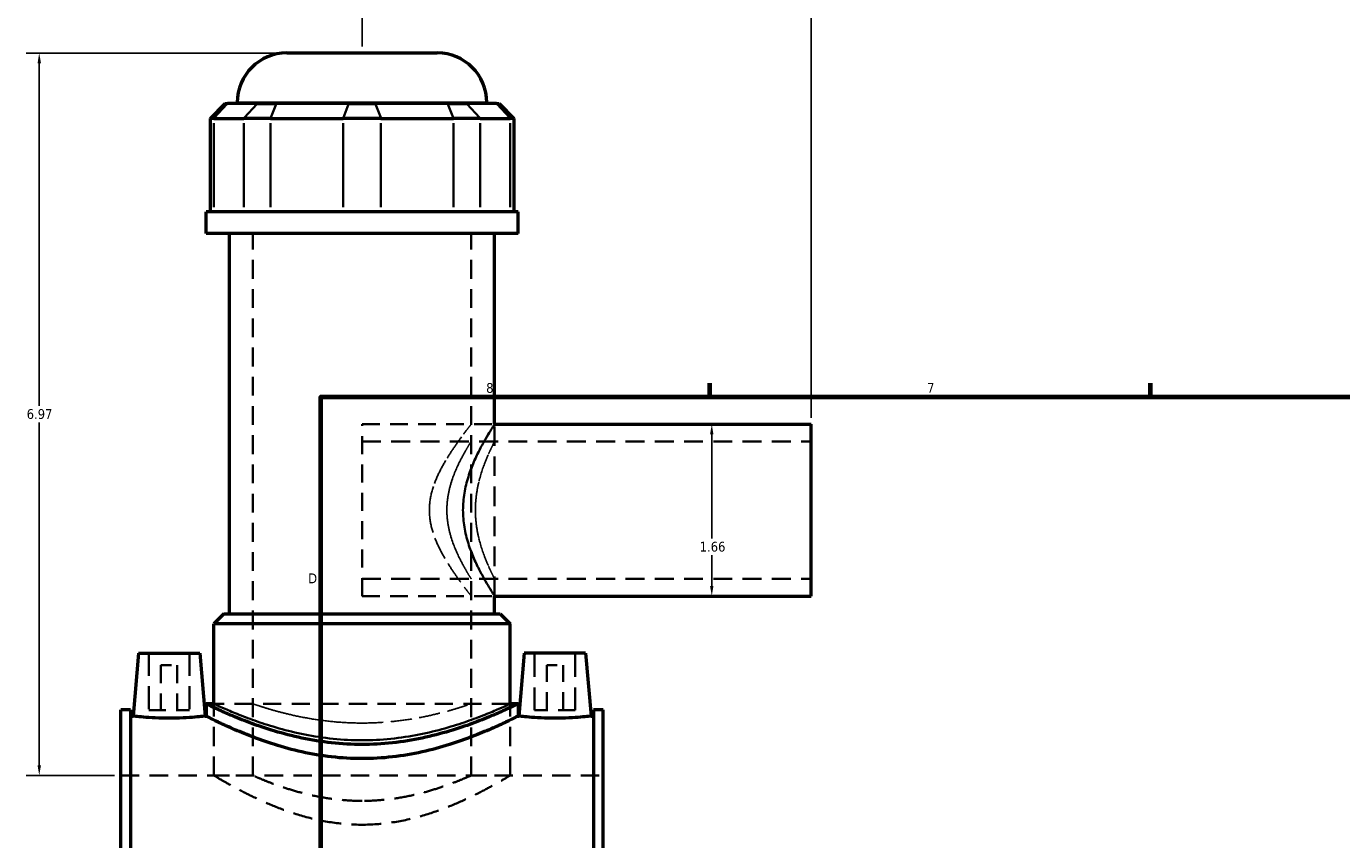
# Model space of a CAD drawing. Header units: inches. Extents: x -2.3 to 49.2, y -1.9 to 48.5.
# Tile 4 of 10: x -2.3 to 10.3, y 16.7 to 24.6. Entities that reach past the tile are written whole.
import ezdxf

# ---------------------------------------------------------------- set-up
doc = ezdxf.new("R2010")
doc.units = ezdxf.units.IN
doc.header["$MEASUREMENT"] = 0
doc.linetypes.add('DASHED', pattern=[0.2067, 0.1654, -0.0413])
for name, color, linetype, lineweight in [('Border (ANSI)', 7, 'Continuous', 70), ('Dimension (ANSI)', 7, 'Continuous', 25), ('Hidden (ANSI)', 7, 'DASHED', 35), ('Hidden Narrow (ANSI)', 7, 'DASHED', 25), ('Visible (ANSI)', 7, 'Continuous', 50), ('Visible Narrow (ANSI)', 7, 'Continuous', 35)]:
    doc.layers.add(name, color=color, linetype=linetype, lineweight=lineweight)
doc.styles.add('Note Text (ANSI)', font='tahoma.ttf')
doc.dimstyles.new('Default (ANSI)', dxfattribs={"dimtxt": 0.094488, "dimasz": 0.098425, "dimexe": 0.125, "dimexo": 0.0625, "dimgap": 0.031496, "dimtad": 0, "dimtih": 1, "dimtoh": 1, "dimrnd": 1e-08, "dimzin": 4, "dimdsep": 46, "dimtxsty": 'Note Text (ANSI)', "dimcen": 0.09, "dimdle": 0.393701, "dimclrd": 256, "dimclre": 256, "dimclrt": 5, "dimadec": 0, "dimazin": 1, "dimtfac": 1, "dimtofl": 0, "dimtmove": 0, "dimatfit": 3, "dimfxl": 1, "dimtolj": 1, "dimtzin": 4, "dimlwd": -1, "dimlwe": -1, "dimarcsym": 0})

# ---------------------------------------------------------------- blocks, each defined once
blk = doc.blocks.new('Borders Default Border')
at = {"layer": 'Border (ANSI)'}
for p, q in [((4.25, 21), (4.25, 21.134)), ((8.5, 21), (8.5, 21.134))]:
    blk.add_line(p, q, dxfattribs=at)
at = {"layer": 'Border (ANSI)', "flags": 128}
blk.add_lwpolyline([(0.5, 1), (0.5, 21), (33.5, 21), (33.5, 1), (0.5, 1)], dxfattribs=at)
at = {"layer": 'Border (ANSI)', "color": 5, "true_color": 0x0000ff, "char_height": 0.0945, "attachment_point": 7, "style": 'Note Text (ANSI)'}
for s, insert in [('8', (2.094, 21.038)), ('7', (6.346, 21.04)), ('D', (0.378, 19.203))]:
    blk.add_mtext(s, dxfattribs=dict(at, insert=insert))
blk = doc.blocks.new('*D8')
at = {"layer": 'Defpoints', "color": 0, "transparency": 16777216}
for p in [(5.227, 24.795), (0.897, 24.318), (5.227, 20.737)]:
    blk.add_point(p, dxfattribs=at)
at = {"layer": 'Dimension (ANSI)', "transparency": 16777216}
for p, q in [((0.897, 24.381), (0.897, 24.92)), ((5.227, 20.8), (5.227, 24.92)), ((0.995, 24.795), (3.104, 24.795)), ((5.128, 24.795), (3.409, 24.795))]:
    blk.add_line(p, q, dxfattribs=at)
for points in [[(0.995, 24.811), (0.995, 24.778), (0.897, 24.795)], [(5.128, 24.811), (5.128, 24.778), (5.227, 24.795)]]:
    blk.add_solid(points, dxfattribs=at)
at = {"layer": 'Dimension (ANSI)', "color": 5, "transparency": 16777216, "insert": (3.136, 24.844), "char_height": 0.0945, "attachment_point": 1, "style": 'Note Text (ANSI)'}
blk.add_mtext('\\A1;4.33', dxfattribs=at)
blk = doc.blocks.new('*D9')
at = {"layer": 'Defpoints', "color": 0, "transparency": 16777216}
for p in [(4.27, 20.737), (4.27, 19.08), (4.27, 19.08)]:
    blk.add_point(p, dxfattribs=at)
at = {"layer": 'Dimension (ANSI)', "transparency": 16777216}
for p, q in [((4.27, 20.639), (4.27, 19.635)), ((4.27, 19.178), (4.27, 19.473))]:
    blk.add_line(p, q, dxfattribs=at)
for points in [[(4.253, 20.639), (4.286, 20.639), (4.27, 20.737)], [(4.253, 19.178), (4.286, 19.178), (4.27, 19.08)]]:
    blk.add_solid(points, dxfattribs=at)
at = {"layer": 'Dimension (ANSI)', "color": 5, "transparency": 16777216, "insert": (4.153, 19.603), "char_height": 0.0945, "attachment_point": 1, "style": 'Note Text (ANSI)'}
blk.add_mtext('\\A1;1.66', dxfattribs=at)
blk = doc.blocks.new('*D10')
at = {"layer": 'Defpoints', "color": 0, "transparency": 16777216}
for p in [(-2.216, 24.318), (0.171, 24.318), (-1.428, 17.348)]:
    blk.add_point(p, dxfattribs=at)
at = {"layer": 'Dimension (ANSI)', "transparency": 16777216}
for p, q in [((0.108, 24.318), (-2.341, 24.318)), ((-2.216, 24.22), (-2.216, 20.914)), ((-2.216, 17.447), (-2.216, 20.753)), ((-1.491, 17.348), (-2.341, 17.348))]:
    blk.add_line(p, q, dxfattribs=at)
for points in [[(-2.232, 24.22), (-2.199, 24.22), (-2.216, 24.318)], [(-2.232, 17.447), (-2.199, 17.447), (-2.216, 17.348)]]:
    blk.add_solid(points, dxfattribs=at)
at = {"layer": 'Dimension (ANSI)', "color": 5, "transparency": 16777216, "insert": (-2.337, 20.883), "char_height": 0.0945, "attachment_point": 1, "style": 'Note Text (ANSI)'}
blk.add_mtext('\\A1;6.97', dxfattribs=at)

msp = doc.modelspace()

# ---------------------------------------------------------------- linework, layer by layer
at = {"layer": 'Hidden (ANSI)', "ltscale": 1.099577}
for p, q in [((-0.1562, 17.3484), (-0.1562, 22.5759)), ((1.9498, 17.3484), (1.9498, 22.5759))]:
    msp.add_line(p, q, dxfattribs=at)
at = {"layer": 'Hidden (ANSI)', "ltscale": 1.049655}
msp.add_line((0.8968, 19.0797), (0.8968, 20.7371), dxfattribs=at)
at = {"layer": 'Hidden (ANSI)', "ltscale": 1.031015}
for p, q in [((0.8968, 20.7371), (2.1755, 20.7371)), ((0.8968, 19.0797), (2.1755, 19.0797))]:
    msp.add_line(p, q, dxfattribs=at)
at = {"layer": 'Hidden (ANSI)', "ltscale": 1.145539}
msp.add_line((2.1755, 19.0797), (2.1755, 20.7371), dxfattribs=at)
at = {"layer": 'Hidden (ANSI)', "ltscale": 1.102539}
for p, q in [((0.8968, 20.5714), (5.2268, 20.5714)), ((0.8968, 19.2454), (5.2268, 19.2454))]:
    msp.add_line(p, q, dxfattribs=at)
at = {"layer": 'Hidden (ANSI)', "ltscale": 1.333288}
for p, q in [((-1.16, 18.5295), (-1.16, 17.9783)), ((-0.7663, 18.5295), (-0.7663, 17.9783)), ((2.56, 17.9783), (2.56, 18.5295)), ((2.9537, 17.9783), (2.9537, 18.5295))]:
    msp.add_line(p, q, dxfattribs=at)
at = {"layer": 'Hidden (ANSI)', "ltscale": 0.471064}
for p, q in [((-1.0419, 18.4114), (-0.8844, 18.4114)), ((2.6781, 18.4114), (2.8356, 18.4114))]:
    msp.add_line(p, q, dxfattribs=at)
at = {"layer": 'Hidden (ANSI)', "ltscale": 1.047583}
for p, q in [((-1.0419, 18.4114), (-1.0419, 17.9783)), ((-0.8844, 18.4114), (-0.8844, 17.9783)), ((2.6781, 17.9783), (2.6781, 18.4114)), ((2.8356, 17.9783), (2.8356, 18.4114))]:
    msp.add_line(p, q, dxfattribs=at)
at = {"layer": 'Hidden (ANSI)', "ltscale": 1.063671}
msp.add_line((2.3259, 18.0399), (-0.5323, 18.0399), dxfattribs=at)
at = {"layer": 'Hidden (ANSI)', "ltscale": 1.115152}
for p, q in [((-0.5323, 17.3484), (-0.5323, 18.0399)), ((2.3259, 17.3484), (2.3259, 18.0399))]:
    msp.add_line(p, q, dxfattribs=at)
at = {"layer": 'Hidden (ANSI)', "ltscale": 0.997297}
for p, q in [((-1.16, 17.9783), (-0.7663, 17.9783)), ((2.9537, 17.9783), (2.56, 17.9783))]:
    msp.add_line(p, q, dxfattribs=at)
at = {"layer": 'Hidden (ANSI)', "ltscale": 1.071256}
msp.add_line((-1.4282, 17.3484), (3.2218, 17.3484), dxfattribs=at)
at = {"layer": 'Hidden (ANSI)', "ltscale": 0.909719}
for p, q in [((-0.5323, 17.3484), (-0.1562, 17.3484)), ((1.9498, 17.3484), (2.3259, 17.3484))]:
    msp.add_line(p, q, dxfattribs=at)
at = {"layer": 'Hidden (ANSI)', "ltscale": 1.1154}
for points, knots in [([(-0.5323, 17.3484), (-0.5323, 17.3484), (-0.5232, 17.3429), (-0.4858, 17.3209), (-0.4575, 17.3043), (-0.3838, 17.2624), (-0.3383, 17.2372), (-0.2342, 17.1824), (-0.1756, 17.153), (-0.0514, 17.0949), (0.019, 17.0641), (0.1725, 17.0048), (0.2558, 16.9763), (0.4306, 16.9277), (0.5225, 16.9076), (0.7092, 16.8805), (0.804, 16.8735), (0.8968, 16.8735)], [16.9240947, 16.9240947, 16.9240947, 16.9240947, 17.627011, 17.627011, 18.3299273, 18.3299273, 19.0328437, 19.0328437, 19.73576, 19.73576, 20.4431849, 20.4431849, 21.1506098, 21.1506098, 21.8580347, 21.8580347, 22.5654597, 22.5654597, 22.5654597, 22.5654597]), ([(0.8968, 16.8735), (0.9897, 16.8735), (1.0845, 16.8805), (1.2712, 16.9076), (1.363, 16.9277), (1.5379, 16.9763), (1.6211, 17.0048), (1.7747, 17.0641), (1.845, 17.0949), (1.9693, 17.153), (2.0279, 17.1824), (2.132, 17.2372), (2.1775, 17.2624), (2.2512, 17.3043), (2.2795, 17.3209), (2.3169, 17.3429), (2.3259, 17.3484), (2.3259, 17.3484)], [0, 0, 0, 0, 0.7074249, 0.7074249, 1.4148498, 1.4148498, 2.1222748, 2.1222748, 2.8296997, 2.8296997, 3.532616, 3.532616, 4.2355323, 4.2355323, 4.9384486, 4.9384486, 5.6413649, 5.6413649, 5.6413649, 5.6413649])]:
    msp.add_open_spline(points, degree=3, knots=knots, dxfattribs=at)
at = {"layer": 'Hidden (ANSI)', "ltscale": 1.158459}
for points, knots in [([(0.8968, 17.1037), (0.8297, 17.1037), (0.7605, 17.1069), (0.6237, 17.1199), (0.556, 17.1297), (0.4266, 17.1537), (0.3648, 17.168), (0.2508, 17.1983), (0.1985, 17.2142), (0.106, 17.2445), (0.0625, 17.2601), (-0.0145, 17.2891), (-0.048, 17.3026), (-0.102, 17.3249), (-0.1226, 17.3337), (-0.1497, 17.3455), (-0.1562, 17.3484), (-0.1562, 17.3484)], [0, 0, 0, 0, 0.5119066, 0.5119066, 1.0238133, 1.0238133, 1.5357199, 1.5357199, 2.0476266, 2.0476266, 2.5587393, 2.5587393, 3.069852, 3.069852, 3.5809648, 3.5809648, 4.0920775, 4.0920775, 4.0920775, 4.0920775]), ([(1.9498, 17.3484), (1.9498, 17.3484), (1.9433, 17.3455), (1.9162, 17.3337), (1.8957, 17.3249), (1.8416, 17.3026), (1.8081, 17.2891), (1.7311, 17.2601), (1.6876, 17.2445), (1.5952, 17.2142), (1.5429, 17.1983), (1.4288, 17.168), (1.367, 17.1537), (1.2377, 17.1297), (1.17, 17.1199), (1.0331, 17.1069), (0.964, 17.1037), (0.8968, 17.1037)], [12.2762326, 12.2762326, 12.2762326, 12.2762326, 12.7873454, 12.7873454, 13.2984581, 13.2984581, 13.8095709, 13.8095709, 14.3206836, 14.3206836, 14.8325903, 14.8325903, 15.3444969, 15.3444969, 15.8564036, 15.8564036, 16.3683102, 16.3683102, 16.3683102, 16.3683102])]:
    msp.add_open_spline(points, degree=3, knots=knots, dxfattribs=at)
at = {"layer": 'Hidden Narrow (ANSI)', "ltscale": 1.064918}
msp.add_open_spline([(1.5465, 19.9084), (1.5465, 19.9648), (1.554, 20.0209), (1.5811, 20.1297), (1.6005, 20.1824), (1.6452, 20.2826), (1.6705, 20.3301), (1.7217, 20.418), (1.7476, 20.4584), (1.7952, 20.5294), (1.8188, 20.5629), (1.8622, 20.6228), (1.8821, 20.6493), (1.915, 20.6925), (1.9281, 20.7093), (1.9455, 20.7316), (1.9498, 20.7371), (1.9498, 20.7371), (1.9455, 20.7316), (1.9281, 20.7093), (1.915, 20.6925), (1.8821, 20.6493), (1.8622, 20.6228), (1.8188, 20.5629), (1.7952, 20.5294), (1.7476, 20.4584), (1.7217, 20.418), (1.6705, 20.3301), (1.6452, 20.2826), (1.6005, 20.1824), (1.5811, 20.1297), (1.554, 20.0209), (1.5465, 19.9648), (1.5465, 19.852), (1.554, 19.796), (1.5811, 19.6871), (1.6005, 19.6344), (1.6452, 19.5342), (1.6705, 19.4867), (1.7217, 19.3988), (1.7476, 19.3584), (1.7952, 19.2874), (1.8188, 19.2539), (1.8622, 19.194), (1.8821, 19.1675), (1.915, 19.1243), (1.9281, 19.1075), (1.9455, 19.0852), (1.9498, 19.0797), (1.9498, 19.0797), (1.9455, 19.0852), (1.9281, 19.1075), (1.915, 19.1243), (1.8821, 19.1675), (1.8622, 19.194), (1.8188, 19.2539), (1.7952, 19.2874), (1.7476, 19.3584), (1.7217, 19.3988), (1.6705, 19.4867), (1.6452, 19.5342), (1.6005, 19.6344), (1.5811, 19.6871), (1.554, 19.796), (1.5465, 19.852), (1.5465, 19.9084)], degree=3, knots=[0, 0, 0, 0, 0.4294618, 0.4294618, 0.8589236, 0.8589236, 1.2883855, 1.2883855, 1.7178473, 1.7178473, 2.1352523, 2.1352523, 2.5526572, 2.5526572, 2.9700622, 2.9700622, 3.3874672, 3.3874672, 3.8048722, 3.8048722, 4.2222772, 4.2222772, 4.6396822, 4.6396822, 5.0570871, 5.0570871, 5.486549, 5.486549, 5.9160108, 5.9160108, 6.3454726, 6.3454726, 6.7749344, 6.7749344, 7.2043962, 7.2043962, 7.6338581, 7.6338581, 8.0633199, 8.0633199, 8.4927817, 8.4927817, 8.9101867, 8.9101867, 9.3275917, 9.3275917, 9.7449966, 9.7449966, 10.1624016, 10.1624016, 10.5798066, 10.5798066, 10.9972116, 10.9972116, 11.4146166, 11.4146166, 11.8320216, 11.8320216, 12.2614834, 12.2614834, 12.6909452, 12.6909452, 13.120407, 13.120407, 13.5498688, 13.5498688, 13.5498688, 13.5498688], dxfattribs=at)
at = {"layer": 'Hidden Narrow (ANSI)', "ltscale": 1.084313}
for points, knots in [([(2.1755, 20.7371), (2.1755, 20.7371), (2.172, 20.7318), (2.1581, 20.71), (2.1476, 20.6935), (2.1211, 20.6507), (2.1051, 20.6243), (2.0704, 20.564), (2.0517, 20.5301), (2.0147, 20.4583), (1.995, 20.4177), (1.9567, 20.3289), (1.9382, 20.2808), (1.9065, 20.1796), (1.8932, 20.1264), (1.8753, 20.0179), (1.8706, 19.9627), (1.8706, 19.9084)], [9.8822458, 9.8822458, 9.8822458, 9.8822458, 10.2920399, 10.2920399, 10.701834, 10.701834, 11.1116281, 11.1116281, 11.5214222, 11.5214222, 11.9351486, 11.9351486, 12.348875, 12.348875, 12.7626013, 12.7626013, 13.1763277, 13.1763277, 13.1763277, 13.1763277]), ([(1.8706, 19.9084), (1.8706, 19.8541), (1.8753, 19.7989), (1.8932, 19.6904), (1.9065, 19.6372), (1.9382, 19.536), (1.9567, 19.4879), (1.995, 19.3991), (2.0147, 19.3585), (2.0517, 19.2867), (2.0704, 19.2528), (2.1051, 19.1925), (2.1211, 19.1661), (2.1476, 19.1233), (2.1581, 19.1068), (2.172, 19.085), (2.1755, 19.0797), (2.1755, 19.0797)], [0, 0, 0, 0, 0.4137264, 0.4137264, 0.8274528, 0.8274528, 1.2411791, 1.2411791, 1.6549055, 1.6549055, 2.0646996, 2.0646996, 2.4744937, 2.4744937, 2.8842878, 2.8842878, 3.2940819, 3.2940819, 3.2940819, 3.2940819])]:
    msp.add_open_spline(points, degree=3, knots=knots, dxfattribs=at)
at = {"layer": 'Hidden Narrow (ANSI)', "ltscale": 1.093214}
msp.add_open_spline([(1.7149, 19.9084), (1.7149, 19.8651), (1.7185, 19.821), (1.7322, 19.7343), (1.7423, 19.6917), (1.7787, 19.5702), (1.811, 19.4974), (1.854, 19.411), (1.8685, 19.3838), (1.8953, 19.3356), (1.9077, 19.3145), (1.9282, 19.2802), (1.9363, 19.2671), (1.9472, 19.2497), (1.9498, 19.2454), (1.9498, 19.2454), (1.9472, 19.2497), (1.9363, 19.2671), (1.9282, 19.2802), (1.9077, 19.3145), (1.8953, 19.3356), (1.8685, 19.3838), (1.854, 19.411), (1.811, 19.4974), (1.7787, 19.5702), (1.7423, 19.6917), (1.7322, 19.7343), (1.7185, 19.821), (1.7149, 19.8651), (1.7149, 19.9517), (1.7185, 19.9958), (1.7322, 20.0825), (1.7423, 20.1251), (1.7787, 20.2467), (1.811, 20.3195), (1.854, 20.4059), (1.8685, 20.433), (1.8953, 20.4812), (1.9077, 20.5023), (1.9282, 20.5366), (1.9363, 20.5498), (1.9472, 20.5672), (1.9498, 20.5714), (1.9498, 20.5714), (1.9472, 20.5672), (1.9363, 20.5498), (1.9282, 20.5366), (1.9077, 20.5023), (1.8953, 20.4812), (1.8685, 20.433), (1.854, 20.4059), (1.811, 20.3195), (1.7787, 20.2467), (1.7423, 20.1251), (1.7322, 20.0825), (1.7185, 19.9958), (1.7149, 19.9517), (1.7149, 19.9084)], degree=3, knots=[0, 0, 0, 0, 0.3298689, 0.3298689, 0.6597378, 0.6597378, 1.3194757, 1.3194757, 1.6466395, 1.6466395, 1.9738033, 1.9738033, 2.3009671, 2.3009671, 2.6281309, 2.6281309, 2.9552947, 2.9552947, 3.2824585, 3.2824585, 3.6096223, 3.6096223, 3.9367861, 3.9367861, 4.596524, 4.596524, 4.9263929, 4.9263929, 5.2562618, 5.2562618, 5.5861307, 5.5861307, 5.9159996, 5.9159996, 6.5757375, 6.5757375, 6.9029013, 6.9029013, 7.2300651, 7.2300651, 7.5572289, 7.5572289, 7.8843927, 7.8843927, 8.2115565, 8.2115565, 8.5387203, 8.5387203, 8.8658841, 8.8658841, 9.193048, 9.193048, 9.8527858, 9.8527858, 10.1826547, 10.1826547, 10.5125236, 10.5125236, 10.5125236, 10.5125236], dxfattribs=at)
at = {"layer": 'Hidden Narrow (ANSI)', "ltscale": 1.081085}
msp.add_open_spline([(1.9902, 19.9084), (1.9902, 19.951), (1.9928, 19.9947), (2.0029, 20.0811), (2.0105, 20.1237), (2.0383, 20.2457), (2.0636, 20.3192), (2.0979, 20.4061), (2.1095, 20.4334), (2.1312, 20.4818), (2.1413, 20.5029), (2.1579, 20.537), (2.1645, 20.5501), (2.1733, 20.5673), (2.1755, 20.5714), (2.1755, 20.5714), (2.1733, 20.5673), (2.1645, 20.5501), (2.1579, 20.537), (2.1413, 20.5029), (2.1312, 20.4818), (2.1095, 20.4334), (2.0979, 20.4061), (2.0636, 20.3192), (2.0383, 20.2457), (2.0105, 20.1237), (2.0029, 20.0811), (1.9928, 19.9947), (1.9902, 19.951), (1.9902, 19.8658), (1.9928, 19.8221), (2.0029, 19.7357), (2.0105, 19.6931), (2.0383, 19.5711), (2.0636, 19.4977), (2.0979, 19.4107), (2.1095, 19.3834), (2.1312, 19.335), (2.1413, 19.3139), (2.1579, 19.2798), (2.1645, 19.2667), (2.1733, 19.2496), (2.1755, 19.2454), (2.1755, 19.2454), (2.1733, 19.2496), (2.1645, 19.2667), (2.1579, 19.2798), (2.1413, 19.3139), (2.1312, 19.335), (2.1095, 19.3834), (2.0979, 19.4107), (2.0636, 19.4977), (2.0383, 19.5711), (2.0105, 19.6931), (2.0029, 19.7357), (1.9928, 19.8221), (1.9902, 19.8658), (1.9902, 19.9084)], degree=3, knots=[0, 0, 0, 0, 0.3247509, 0.3247509, 0.6495018, 0.6495018, 1.2990036, 1.2990036, 1.6227082, 1.6227082, 1.9464129, 1.9464129, 2.2701176, 2.2701176, 2.5938222, 2.5938222, 2.9175269, 2.9175269, 3.2412315, 3.2412315, 3.5649362, 3.5649362, 3.8886409, 3.8886409, 4.5381427, 4.5381427, 4.8628936, 4.8628936, 5.1876445, 5.1876445, 5.5123953, 5.5123953, 5.8371462, 5.8371462, 6.486648, 6.486648, 6.8103527, 6.8103527, 7.1340574, 7.1340574, 7.457762, 7.457762, 7.7814667, 7.7814667, 8.1051713, 8.1051713, 8.428876, 8.428876, 8.7525807, 8.7525807, 9.0762853, 9.0762853, 9.7257871, 9.7257871, 10.050538, 10.050538, 10.3752889, 10.3752889, 10.3752889, 10.3752889], dxfattribs=at)
at = {"layer": 'Hidden Narrow (ANSI)', "ltscale": 1.102278}
for points, knots in [([(-0.5323, 18.0399), (-0.5323, 18.0399), (-0.5234, 18.0358), (-0.4865, 18.0189), (-0.4586, 18.0062), (-0.3852, 17.9743), (-0.3397, 17.955), (-0.2353, 17.9134), (-0.1763, 17.8911), (-0.051, 17.8476), (0.0199, 17.8247), (0.1746, 17.7812), (0.2583, 17.7606), (0.4338, 17.7259), (0.5257, 17.7118), (0.7116, 17.6929), (0.8055, 17.6882), (0.8968, 17.6882)], [16.6911846, 16.6911846, 16.6911846, 16.6911846, 17.3859732, 17.3859732, 18.0807618, 18.0807618, 18.7755504, 18.7755504, 19.470339, 19.470339, 20.1664825, 20.1664825, 20.8626259, 20.8626259, 21.5587694, 21.5587694, 22.2549129, 22.2549129, 22.2549129, 22.2549129]), ([(0.8968, 17.6882), (0.9882, 17.6882), (1.0821, 17.6929), (1.2679, 17.7118), (1.3598, 17.7259), (1.5353, 17.7606), (1.6191, 17.7812), (1.7738, 17.8247), (1.8446, 17.8476), (1.97, 17.8911), (2.029, 17.9134), (2.1334, 17.955), (2.1789, 17.9743), (2.2522, 18.0062), (2.2802, 18.0189), (2.3171, 18.0358), (2.3259, 18.0399), (2.3259, 18.0399)], [0, 0, 0, 0, 0.6961435, 0.6961435, 1.3922869, 1.3922869, 2.0884304, 2.0884304, 2.7845739, 2.7845739, 3.4793625, 3.4793625, 4.174151, 4.174151, 4.8689396, 4.8689396, 5.5637282, 5.5637282, 5.5637282, 5.5637282])]:
    msp.add_open_spline(points, degree=3, knots=knots, dxfattribs=at)
at = {"layer": 'Hidden Narrow (ANSI)', "ltscale": 1.075206}
msp.add_open_spline([(0.8968, 17.8543), (0.8301, 17.8543), (0.7613, 17.8566), (0.6248, 17.8662), (0.5571, 17.8734), (0.4276, 17.8914), (0.3656, 17.9021), (0.2512, 17.9249), (0.1987, 17.937), (0.1058, 17.9601), (0.0621, 17.972), (-0.015, 17.9943), (-0.0485, 18.0047), (-0.1024, 18.0218), (-0.1228, 18.0286), (-0.1498, 18.0377), (-0.1562, 18.0399), (-0.1562, 18.0399), (-0.1498, 18.0377), (-0.1228, 18.0286), (-0.1024, 18.0218), (-0.0485, 18.0047), (-0.015, 17.9943), (0.0621, 17.972), (0.1058, 17.9601), (0.1987, 17.937), (0.2512, 17.9249), (0.3656, 17.9021), (0.4276, 17.8914), (0.5571, 17.8734), (0.6248, 17.8662), (0.7613, 17.8566), (0.8301, 17.8543), (0.9635, 17.8543), (1.0323, 17.8566), (1.1688, 17.8662), (1.2365, 17.8734), (1.3661, 17.8914), (1.428, 17.9021), (1.5425, 17.9249), (1.595, 17.937), (1.6879, 17.9601), (1.7315, 17.972), (1.8087, 17.9943), (1.8421, 18.0047), (1.896, 18.0218), (1.9165, 18.0286), (1.9434, 18.0377), (1.9498, 18.0399), (1.9498, 18.0399), (1.9434, 18.0377), (1.9165, 18.0286), (1.896, 18.0218), (1.8421, 18.0047), (1.8087, 17.9943), (1.7315, 17.972), (1.6879, 17.9601), (1.595, 17.937), (1.5425, 17.9249), (1.428, 17.9021), (1.3661, 17.8914), (1.2365, 17.8734), (1.1688, 17.8662), (1.0323, 17.8566), (0.9635, 17.8543), (0.8968, 17.8543)], degree=3, knots=[0, 0, 0, 0, 0.508353, 0.508353, 1.016706, 1.016706, 1.5250591, 1.5250591, 2.0334121, 2.0334121, 2.5415024, 2.5415024, 3.0495927, 3.0495927, 3.557683, 3.557683, 4.0657733, 4.0657733, 4.5738636, 4.5738636, 5.0819539, 5.0819539, 5.5900442, 5.5900442, 6.0981345, 6.0981345, 6.6064875, 6.6064875, 7.1148405, 7.1148405, 7.6231936, 7.6231936, 8.1315466, 8.1315466, 8.6398996, 8.6398996, 9.1482526, 9.1482526, 9.6566056, 9.6566056, 10.1649587, 10.1649587, 10.673049, 10.673049, 11.1811393, 11.1811393, 11.6892296, 11.6892296, 12.1973199, 12.1973199, 12.7054102, 12.7054102, 13.2135005, 13.2135005, 13.7215908, 13.7215908, 14.2296811, 14.2296811, 14.7380341, 14.7380341, 15.2463871, 15.2463871, 15.7547401, 15.7547401, 16.2630931, 16.2630931, 16.2630931, 16.2630931], dxfattribs=at)
at = {"layer": 'Visible (ANSI)'}
for p, q in [((0.1709, 24.3184), (1.6227, 24.3184)), ((-0.4249, 23.8305), (-0.5681, 23.6872)), ((-0.4249, 23.8305), (-0.3994, 23.8305)), ((-0.1102, 23.8305), (-0.3994, 23.8305)), ((-0.3066, 23.8305), (-0.3066, 23.8408)), ((-0.1102, 23.8305), (0.0707, 23.8305)), ((0.7689, 23.8305), (0.0707, 23.8305)), ((0.7689, 23.8305), (1.0248, 23.8305)), ((1.723, 23.8305), (1.0248, 23.8305)), ((1.723, 23.8305), (1.9039, 23.8305)), ((2.1931, 23.8305), (1.9039, 23.8305)), ((2.1003, 23.8305), (2.1003, 23.8408)), ((2.1931, 23.8305), (2.2185, 23.8305)), ((2.2185, 23.8305), (2.3618, 23.6872)), ((-0.5318, 23.6872), (-0.5681, 23.6872)), ((-0.5681, 23.6872), (-0.5681, 22.785)), ((-0.5318, 23.6872), (-0.2426, 23.6872)), ((0.0159, 23.6872), (-0.2426, 23.6872)), ((0.0159, 23.6872), (0.7141, 23.6872)), ((1.0796, 23.6872), (0.7141, 23.6872)), ((1.0796, 23.6872), (1.7778, 23.6872)), ((2.0362, 23.6872), (1.7778, 23.6872)), ((2.0362, 23.6872), (2.3254, 23.6872)), ((2.3618, 23.6872), (2.3254, 23.6872)), ((2.3618, 23.6872), (2.3618, 22.785)), ((2.4011, 22.785), (-0.6075, 22.785)), ((-0.6075, 22.5759), (-0.6075, 22.785)), ((2.4011, 22.5759), (2.4011, 22.785)), ((2.4011, 22.5759), (-0.6075, 22.5759)), ((-0.3818, 18.9065), (-0.3818, 22.5759)), ((2.1755, 20.7371), (2.1755, 22.5759)), ((2.1755, 20.7371), (5.2268, 20.7371)), ((5.2268, 19.0797), (5.2268, 20.7371)), ((2.1755, 18.9065), (2.1755, 19.0797)), ((2.1755, 19.0797), (5.2268, 19.0797)), ((-0.4368, 18.9065), (-0.5323, 18.811)), ((-0.4368, 18.9065), (2.2304, 18.9065)), ((2.2304, 18.9065), (2.3259, 18.811)), ((2.3259, 18.811), (-0.5323, 18.811)), ((-0.5323, 18.0399), (-0.5323, 18.811)), ((2.3259, 18.0399), (2.3259, 18.811)), ((-1.2584, 18.5295), (-1.3116, 17.9215)), ((-1.2584, 18.5295), (-0.6679, 18.5295)), ((-0.6679, 18.5295), (-0.6147, 17.9215)), ((2.4616, 18.5295), (2.4084, 17.9215)), ((3.0521, 18.5295), (2.4616, 18.5295)), ((3.0521, 18.5295), (3.1053, 17.9215)), ((-0.6075, 18.0399), (-0.6075, 17.9215)), ((-0.5323, 18.0399), (-0.6075, 18.0399)), ((2.4011, 18.0399), (2.3259, 18.0399)), ((2.4011, 18.0399), (2.4011, 17.9215)), ((-1.4282, 15.5576), (-1.4282, 17.9807)), ((-1.3352, 17.9807), (-1.4282, 17.9807)), ((-1.3352, 17.9807), (-1.3352, 15.5576)), ((-1.3352, 17.9215), (-1.3116, 17.9215)), ((-0.6147, 17.9215), (-0.6075, 17.9215)), ((2.4011, 17.9215), (2.4084, 17.9215)), ((3.1053, 17.9215), (3.1288, 17.9215)), ((3.1288, 17.9807), (3.1288, 15.5576)), ((3.2218, 17.9807), (3.1288, 17.9807)), ((3.2218, 15.5576), (3.2218, 17.9807))]:
    msp.add_line(p, q, dxfattribs=at)
for centre, start, end in [((0.1709, 23.8408), 90, 180), ((1.6227, 23.8408), 0, 90)]:
    msp.add_arc(centre, 0.4776, start, end, dxfattribs=at)
for points, knots in [([(0.8968, 17.6475), (0.8004, 17.6475), (0.7014, 17.6528), (0.5057, 17.674), (0.4089, 17.6899), (0.2243, 17.7289), (0.1362, 17.752), (-0.0264, 17.8006), (-0.1009, 17.8261), (-0.2327, 17.8746), (-0.2947, 17.8994), (-0.4046, 17.9456), (-0.4524, 17.967), (-0.5297, 18.0025), (-0.5592, 18.0166), (-0.5981, 18.0353), (-0.6075, 18.0399), (-0.6075, 18.0399)], [0, 0, 0, 0, 0.7345046, 0.7345046, 1.4690091, 1.4690091, 2.2035137, 2.2035137, 2.9380182, 2.9380182, 3.6707214, 3.6707214, 4.4034246, 4.4034246, 5.1361278, 5.1361278, 5.8688311, 5.8688311, 5.8688311, 5.8688311]), ([(2.4011, 18.0399), (2.4011, 18.0399), (2.3918, 18.0353), (2.3529, 18.0166), (2.3234, 18.0025), (2.2461, 17.967), (2.1983, 17.9456), (2.0884, 17.8994), (2.0263, 17.8746), (1.8946, 17.8261), (1.8201, 17.8006), (1.6575, 17.752), (1.5694, 17.7289), (1.3847, 17.6899), (1.288, 17.674), (1.0922, 17.6528), (0.9932, 17.6475), (0.8968, 17.6475)], [-5.8688311, -5.8688311, -5.8688311, -5.8688311, -5.1361278, -5.1361278, -4.4034246, -4.4034246, -3.6707214, -3.6707214, -2.9380182, -2.9380182, -2.2035137, -2.2035137, -1.4690091, -1.4690091, -0.7345046, -0.7345046, 0, 0, 0, 0]), ([(-0.6147, 17.9215), (-0.6147, 17.9215), (-0.6234, 17.9204), (-0.6588, 17.9165), (-0.6855, 17.9137), (-0.7473, 17.9085), (-0.7864, 17.9057), (-0.8724, 17.9018), (-0.9192, 17.9007), (-1.0071, 17.9007), (-1.0539, 17.9018), (-1.1399, 17.9057), (-1.1791, 17.9085), (-1.2408, 17.9137), (-1.2675, 17.9165), (-1.3029, 17.9204), (-1.3116, 17.9215), (-1.3116, 17.9215)], [1.3384809, 1.3384809, 1.3384809, 1.3384809, 1.6728993, 1.6728993, 2.0073178, 2.0073178, 2.3421398, 2.3421398, 2.6769617, 2.6769617, 3.0117837, 3.0117837, 3.3466057, 3.3466057, 3.6810242, 3.6810242, 4.0154426, 4.0154426, 4.0154426, 4.0154426]), ([(2.4011, 17.9215), (2.4011, 17.9215), (2.3917, 17.9167), (2.3528, 17.8972), (2.3233, 17.8825), (2.2459, 17.8455), (2.1981, 17.8232), (2.0882, 17.775), (2.0262, 17.7491), (1.8946, 17.6984), (1.8202, 17.6718), (1.6578, 17.6208), (1.5697, 17.5966), (1.3852, 17.5556), (1.2884, 17.5389), (1.0926, 17.5165), (0.9934, 17.5109), (0.8002, 17.5109), (0.7011, 17.5165), (0.5052, 17.5389), (0.4085, 17.5556), (0.2239, 17.5966), (0.1359, 17.6208), (-0.0265, 17.6718), (-0.101, 17.6984), (-0.2326, 17.7491), (-0.2946, 17.775), (-0.4044, 17.8232), (-0.4523, 17.8455), (-0.5296, 17.8825), (-0.5591, 17.8972), (-0.5981, 17.9167), (-0.6075, 17.9215), (-0.6075, 17.9215)], [5.8793874, 5.8793874, 5.8793874, 5.8793874, 6.6132313, 6.6132313, 7.3470753, 7.3470753, 8.0809192, 8.0809192, 8.8147631, 8.8147631, 9.550766, 9.550766, 10.286769, 10.286769, 11.0227719, 11.0227719, 11.7587748, 11.7587748, 12.4947777, 12.4947777, 13.2307807, 13.2307807, 13.9667836, 13.9667836, 14.7027865, 14.7027865, 15.4366304, 15.4366304, 16.1704744, 16.1704744, 16.9043183, 16.9043183, 17.6381622, 17.6381622, 17.6381622, 17.6381622]), ([(3.1053, 17.9215), (3.1053, 17.9215), (3.0966, 17.9204), (3.0612, 17.9165), (3.0345, 17.9137), (2.9727, 17.9085), (2.9336, 17.9057), (2.8476, 17.9018), (2.8008, 17.9007), (2.7568, 17.9007), (2.7129, 17.9007), (2.6661, 17.9018), (2.5801, 17.9057), (2.5409, 17.9085), (2.4792, 17.9137), (2.4525, 17.9165), (2.4171, 17.9204), (2.4084, 17.9215), (2.4084, 17.9215)], [4.0154426, 4.0154426, 4.0154426, 4.0154426, 4.3498611, 4.3498611, 4.6842795, 4.6842795, 5.0191015, 5.0191015, 5.3539235, 5.3539235, 5.3539235, 5.6887455, 5.6887455, 6.0235675, 6.0235675, 6.3579859, 6.3579859, 6.6924044, 6.6924044, 6.6924044, 6.6924044])]:
    msp.add_open_spline(points, degree=3, knots=knots, dxfattribs=at)
at = {"layer": 'Visible Narrow (ANSI)'}
for p, q in [((-0.406, 23.8233), (-0.5252, 23.6944)), ((2.0855, 23.8408), (-0.2918, 23.8408)), ((-0.236, 23.6944), (-0.1168, 23.8233)), ((0.068, 23.8233), (0.0186, 23.6944)), ((0.7662, 23.8233), (0.7168, 23.6944)), ((1.0275, 23.8233), (1.0768, 23.6944)), ((1.7257, 23.8233), (1.775, 23.6944)), ((1.9105, 23.8233), (2.0296, 23.6944)), ((2.1997, 23.8233), (2.3188, 23.6944)), ((-0.5318, 22.8301), (-0.5318, 23.6421)), ((-0.2426, 23.6421), (-0.2426, 22.8301)), ((0.0159, 22.8301), (0.0159, 23.6421)), ((0.7141, 23.6421), (0.7141, 22.8301)), ((1.0796, 22.8301), (1.0796, 23.6421)), ((1.7778, 23.6421), (1.7778, 22.8301)), ((2.0362, 22.8301), (2.0362, 23.6421)), ((2.3254, 23.6421), (2.3254, 22.8301))]:
    msp.add_line(p, q, dxfattribs=at)
for points, knots in [([(2.1755, 19.0797), (2.1755, 19.0797), (2.172, 19.085), (2.1581, 19.1068), (2.1476, 19.1233), (2.1211, 19.1661), (2.1051, 19.1925), (2.0704, 19.2528), (2.0517, 19.2867), (2.0147, 19.3585), (1.995, 19.3991), (1.9567, 19.4879), (1.9382, 19.536), (1.9065, 19.6372), (1.8932, 19.6904), (1.8753, 19.7989), (1.8706, 19.8541), (1.8706, 19.9627), (1.8753, 20.0179), (1.8932, 20.1264), (1.9065, 20.1796), (1.9382, 20.2808), (1.9567, 20.3289), (1.995, 20.4177), (2.0147, 20.4583), (2.0517, 20.5301), (2.0704, 20.564), (2.1051, 20.6243), (2.1211, 20.6507), (2.1476, 20.6935), (2.1581, 20.71), (2.172, 20.7318), (2.1755, 20.7371), (2.1755, 20.7371)], [3.2940819, 3.2940819, 3.2940819, 3.2940819, 3.703876, 3.703876, 4.1136701, 4.1136701, 4.5234642, 4.5234642, 4.9332584, 4.9332584, 5.3469847, 5.3469847, 5.7607111, 5.7607111, 6.1744375, 6.1744375, 6.5881639, 6.5881639, 7.0018902, 7.0018902, 7.4156166, 7.4156166, 7.829343, 7.829343, 8.2430694, 8.2430694, 8.6528635, 8.6528635, 9.0626576, 9.0626576, 9.4724517, 9.4724517, 9.8822458, 9.8822458, 9.8822458, 9.8822458]), ([(2.3259, 18.0399), (2.3259, 18.0399), (2.3171, 18.0358), (2.2802, 18.0189), (2.2522, 18.0062), (2.1789, 17.9743), (2.1334, 17.955), (2.029, 17.9134), (1.97, 17.8911), (1.8446, 17.8476), (1.7738, 17.8247), (1.6191, 17.7812), (1.5353, 17.7606), (1.3598, 17.7259), (1.2679, 17.7118), (1.0821, 17.6929), (0.9882, 17.6882), (0.8055, 17.6882), (0.7116, 17.6929), (0.5257, 17.7118), (0.4338, 17.7259), (0.2583, 17.7606), (0.1746, 17.7812), (0.0199, 17.8247), (-0.051, 17.8476), (-0.1763, 17.8911), (-0.2353, 17.9134), (-0.3397, 17.955), (-0.3852, 17.9743), (-0.4586, 18.0062), (-0.4865, 18.0189), (-0.5234, 18.0358), (-0.5323, 18.0399), (-0.5323, 18.0399)], [5.5637282, 5.5637282, 5.5637282, 5.5637282, 6.2585168, 6.2585168, 6.9533054, 6.9533054, 7.648094, 7.648094, 8.3428826, 8.3428826, 9.039026, 9.039026, 9.7351695, 9.7351695, 10.431313, 10.431313, 11.1274564, 11.1274564, 11.8235999, 11.8235999, 12.5197434, 12.5197434, 13.2158868, 13.2158868, 13.9120303, 13.9120303, 14.6068189, 14.6068189, 15.3016075, 15.3016075, 15.9963961, 15.9963961, 16.6911846, 16.6911846, 16.6911846, 16.6911846])]:
    msp.add_open_spline(points, degree=3, knots=knots, dxfattribs=at)

# ---------------------------------------------------------------- block references
msp.add_blockref('Borders Default Border', (0, 0))

# ---------------------------------------------------------------- dimensions: what is measured, and where the dimension line sits
at = {"layer": 'Dimension (ANSI)'}
for base, p1, p2, angle, override, picture, middle in [((5.2268, 24.7947), (0.8968, 24.3184), (5.2268, 20.7371), 180, {"dimgap": 0.031496, "dimtih": 0, "dimtoh": 0, "dimdec": 2, "dimtol": 0, "dimlim": 0, "dimtp": 0, "dimtm": 0, "dimtdec": 2, "dimatfit": 1}, '*D8', (3.2568, 24.7947)), ((-2.2156, 24.3184), (-1.4282, 17.3484), (0.1709, 24.3184), 270, {"dimgap": 0.031496, "dimdec": 2, "dimtol": 0, "dimlim": 0, "dimtp": 0, "dimtm": 0, "dimtdec": 2, "dimatfit": 1}, '*D10', (-2.2156, 20.8334)), ((4.2697, 19.0797), (4.2697, 20.7371), (4.2697, 19.0797), 270, {"dimgap": 0.031496, "dimdec": 2, "dimse1": 1, "dimse2": 1, "dimtol": 0, "dimlim": 0, "dimtp": 0, "dimtm": 0, "dimtdec": 2, "dimatfit": 1}, '*D9', (4.2697, 19.5541))]:
    dim = msp.add_linear_dim(base=base, p1=p1, p2=p2, angle=angle, dimstyle='Default (ANSI)', override=override, dxfattribs=at)
    dim.commit()
    dim.dimension.update_dxf_attribs({"geometry": picture, "text_midpoint": middle, "dimtype": 160})

doc.saveas('drawing.dxf')
